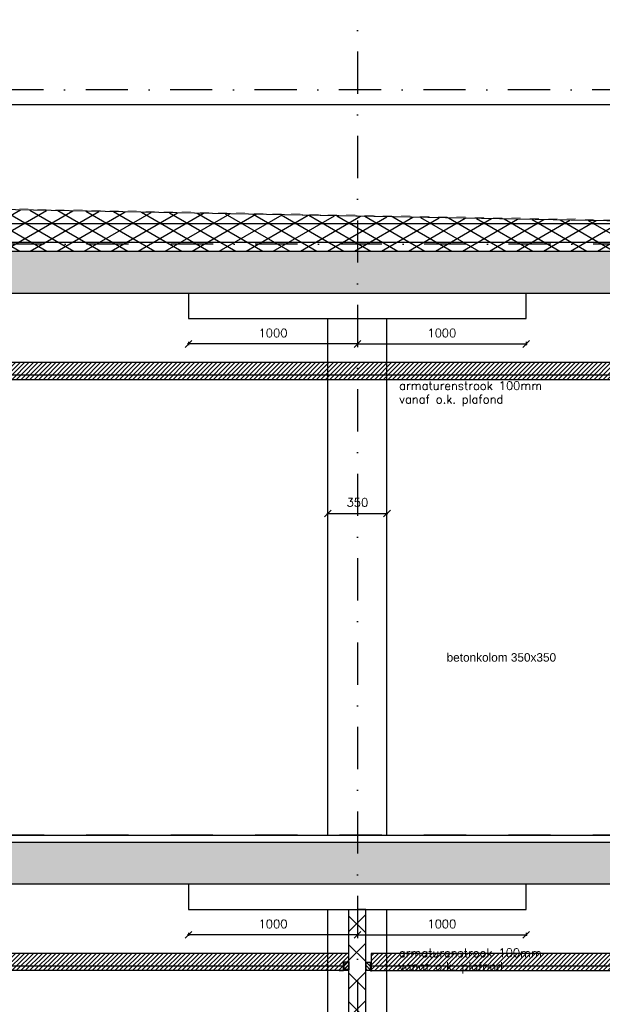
# Model space of a CAD drawing. Extents: x 102559 to 245130, y 44436 to 138999.
# Tile 13 of 30: x 162489 to 165940, y 98295 to 104126. Entities that reach past the tile are written whole.
import ezdxf

# ---------------------------------------------------------------- set-up
doc = ezdxf.new("R2010")
doc.units = 0
doc.header["$LTSCALE"] = 20
doc.header["$MEASUREMENT"] = 0
doc.header["$PDSIZE"] = -1
for name, pattern in [('DASHDOT', [25, 12.5, -6.25, 0, -6.25]), ('DD1', [2.66667, 1.66667, -0.5, 0, -0.5]), ('HIDDEN', [9.375, 6.25, -3.125])]:
    doc.linetypes.add(name, pattern=pattern)
doc.layers.get('0').update_dxf_attribs({"linetype": 'CONTINUOUS'})
doc.layers.get('DEFPOINTS').update_dxf_attribs({"linetype": 'CONTINUOUS'})
for name, color, linetype in [('A--01A1_ACEER', 1, 'CONTINUOUS'), ('A--A21--_F-23-', 9, 'CONTINUOUS'), ('A--A22--_F123-', 9, 'CONTINUOUS'), ('A--A23--_F--3-', 9, 'CONTINUOUS'), ('A--A25--_F--3-', 9, 'CONTINUOUS'), ('A--L13D3_VLOEREN', 3, 'CONTINUOUS'), ('A--L13DC4_VLOEREN', 4, 'HIDDEN'), ('A--L21--', 3, 'CONTINUOUS'), ('A--L21--_F-23-', 4, 'CONTINUOUS'), ('A--L22--', 3, 'CONTINUOUS'), ('A--L22--_F--3-', 7, 'CONTINUOUS'), ('A--L23--', 7, 'CONTINUOUS'), ('A--L23--_F--3-', 7, 'CONTINUOUS'), ('A--L25--', 7, 'CONTINUOUS'), ('A--L25--_F-23-', 7, 'CONTINUOUS'), ('A--L28D1_KONSTRUKTIES', 1, 'CONTINUOUS'), ('A--L35-D2-_PLAFONDS', 2, 'CONTINUOUS'), ('A--L35-D4-_PLAFONDS', 4, 'CONTINUOUS'), ('A--L35D1_PLAFONDS', 1, 'CONTINUOUS'), ('A--M$1A-_F123-', 1, 'CONTINUOUS'), ('A--M1$A-_F123-', 1, 'CONTINUOUS'), ('A--T$1A-_F123_20', 1, 'CONTINUOUS'), ('STRAMIEN', 8, 'DD1'), ('X--LR---_CP', 7, 'CONTINUOUS')]:
    doc.layers.add(name, color=color, linetype=linetype)
doc.styles.add('EB2', font='ARIAL.TTF')
doc.styles.add('HIEMSTRA', font='romans.shx')
doc.dimstyles.get("Standard").update_dxf_attribs({"dimscale": 40, "dimtxt": 2.5, "dimasz": 2, "dimexe": 0.3, "dimexo": 0.3, "dimgap": 2, "dimtad": 1, "dimdec": 0, "dimzin": 0, "dimdsep": 46, "dimtxsty": 'HIEMSTRA', "dimblk1": 'OBLIQUE', "dimblk2": 'OBLIQUE', "dimsah": 1, "dimcen": 0.09, "dimdle": 0.3, "dimclrd": 1, "dimclre": 1, "dimclrt": 3, "dimadec": 0, "dimazin": 0, "dimtfac": 1, "dimtdec": 4, "dimtix": 1, "dimtmove": 2, "dimatfit": 3, "dimldrblk": 'OBLIQUE', "dimfxl": 0, "dimtvp": 625, "dimtolj": 1, "dimtzin": 0, "dimarcsym": 0})

# ---------------------------------------------------------------- blocks, each defined once
blk = doc.blocks.new('*U298')
at = {"layer": 'A--L23--_F--3-', "color": 2, "linetype": 'Continuous'}
blk.add_lwpolyline([(0, 0), (0, 20), (10155, 20), (10155, 0)], dxfattribs=at)
blk = doc.blocks.new('_OBLIQUE')
at = {"color": 0, "linetype": 'ByBlock'}
blk.add_line((-0.5, -0.5), (0.5, 0.5), dxfattribs=at)
blk = doc.blocks.new('*D57')
at = {"color": 1, "linetype": 'ByBlock'}
for p, q in [((164495.3, 98705.6), (163483.3, 98705.6)), ((163489.3, 98717.6), (163489.3, 98699.6)), ((164489.3, 98717.6), (164489.3, 98699.6))]:
    blk.add_line(p, q, dxfattribs=at)
at = {"layer": 'DEFPOINTS', "color": 0, "linetype": 'ByBlock'}
for p in [(163489.3, 98723.6), (163489.3, 98705.6), (164489.3, 98723.6)]:
    blk.add_point(p, dxfattribs=at)
at = {"color": 1, "linetype": 'ByBlock', "xscale": 40, "yscale": 40, "zscale": 40, "rotation": 180}
blk.add_blockref('_OBLIQUE', (163489.3, 98705.6), dxfattribs=at)
at = {"color": 1, "linetype": 'ByBlock', "xscale": 40, "yscale": 40, "zscale": 40}
blk.add_blockref('_OBLIQUE', (164489.3, 98705.6), dxfattribs=at)
at = {"color": 2, "linetype": 'ByBlock', "insert": (163989.3, 98770.6), "char_height": 50, "attachment_point": 5, "style": 'HIEMSTRA'}
blk.add_mtext('\\A1;1000', dxfattribs=at)
blk = doc.blocks.new('*D58')
at = {"color": 1, "linetype": 'ByBlock'}
for p, q in [((164483.3, 98705.6), (165495.3, 98705.6)), ((164489.3, 98717.6), (164489.3, 98699.6)), ((165489.3, 98717.6), (165489.3, 98699.6))]:
    blk.add_line(p, q, dxfattribs=at)
at = {"layer": 'DEFPOINTS', "color": 0, "linetype": 'ByBlock'}
for p in [(164489.3, 98723.6), (165489.3, 98723.6), (165489.3, 98705.6)]:
    blk.add_point(p, dxfattribs=at)
at = {"color": 1, "linetype": 'ByBlock', "xscale": 40, "yscale": 40, "zscale": 40, "rotation": 180}
blk.add_blockref('_OBLIQUE', (164489.3, 98705.6), dxfattribs=at)
at = {"color": 1, "linetype": 'ByBlock', "xscale": 40, "yscale": 40, "zscale": 40}
blk.add_blockref('_OBLIQUE', (165489.3, 98705.6), dxfattribs=at)
at = {"color": 2, "linetype": 'ByBlock', "insert": (164989.3, 98770.6), "char_height": 50, "attachment_point": 5, "style": 'HIEMSTRA'}
blk.add_mtext('\\A1;1000', dxfattribs=at)
blk = doc.blocks.new('*D60')
at = {"color": 1, "linetype": 'ByBlock'}
for p, q in [((164495.3, 102205.6), (163483.3, 102205.6)), ((163489.3, 102217.6), (163489.3, 102199.6)), ((164489.3, 102217.6), (164489.3, 102199.6))]:
    blk.add_line(p, q, dxfattribs=at)
at = {"layer": 'DEFPOINTS', "color": 0, "linetype": 'ByBlock'}
for p in [(163489.3, 102223.6), (163489.3, 102205.6), (164489.3, 102223.6)]:
    blk.add_point(p, dxfattribs=at)
at = {"color": 1, "linetype": 'ByBlock', "xscale": 40, "yscale": 40, "zscale": 40, "rotation": 180}
blk.add_blockref('_OBLIQUE', (163489.3, 102205.6), dxfattribs=at)
at = {"color": 1, "linetype": 'ByBlock', "xscale": 40, "yscale": 40, "zscale": 40}
blk.add_blockref('_OBLIQUE', (164489.3, 102205.6), dxfattribs=at)
at = {"color": 2, "linetype": 'ByBlock', "insert": (163989.3, 102270.6), "char_height": 50, "attachment_point": 5, "style": 'HIEMSTRA'}
blk.add_mtext('\\A1;1000', dxfattribs=at)
blk = doc.blocks.new('*D61')
at = {"color": 1, "linetype": 'ByBlock'}
for p, q in [((164483.3, 102205.6), (165495.3, 102205.6)), ((164489.3, 102217.6), (164489.3, 102199.6)), ((165489.3, 102217.6), (165489.3, 102199.6))]:
    blk.add_line(p, q, dxfattribs=at)
at = {"layer": 'DEFPOINTS', "color": 0, "linetype": 'ByBlock'}
for p in [(164489.3, 102223.6), (165489.3, 102223.6), (165489.3, 102205.6)]:
    blk.add_point(p, dxfattribs=at)
at = {"color": 1, "linetype": 'ByBlock', "xscale": 40, "yscale": 40, "zscale": 40, "rotation": 180}
blk.add_blockref('_OBLIQUE', (164489.3, 102205.6), dxfattribs=at)
at = {"color": 1, "linetype": 'ByBlock', "xscale": 40, "yscale": 40, "zscale": 40}
blk.add_blockref('_OBLIQUE', (165489.3, 102205.6), dxfattribs=at)
at = {"color": 2, "linetype": 'ByBlock', "insert": (164989.3, 102270.6), "char_height": 50, "attachment_point": 5, "style": 'HIEMSTRA'}
blk.add_mtext('\\A1;1000', dxfattribs=at)
blk = doc.blocks.new('*D62')
at = {"color": 1, "linetype": 'ByBlock'}
for p, q in [((164308.3, 101202.2), (164670.3, 101202.2)), ((164314.3, 101047.9), (164314.3, 101208.2)), ((164664.3, 101047.9), (164664.3, 101208.2))]:
    blk.add_line(p, q, dxfattribs=at)
at = {"layer": 'DEFPOINTS', "color": 0, "linetype": 'ByBlock'}
for p in [(164664.3, 101202.2), (164314.3, 101041.9), (164664.3, 101041.9)]:
    blk.add_point(p, dxfattribs=at)
at = {"color": 1, "linetype": 'ByBlock', "xscale": 40, "yscale": 40, "zscale": 40, "rotation": 180}
blk.add_blockref('_OBLIQUE', (164314.3, 101202.2), dxfattribs=at)
at = {"color": 1, "linetype": 'ByBlock', "xscale": 40, "yscale": 40, "zscale": 40}
blk.add_blockref('_OBLIQUE', (164664.3, 101202.2), dxfattribs=at)
at = {"color": 2, "linetype": 'ByBlock', "insert": (164489.3, 101267.2), "char_height": 50, "attachment_point": 5, "style": 'HIEMSTRA'}
blk.add_mtext('\\A1;350', dxfattribs=at)
blk = doc.blocks.new('Q020259-')
at = {"layer": 'A--A25--_F--3-'}
h = blk.add_hatch(dxfattribs=at)
h.set_pattern_fill('ALFALINE', color=256, scale=15, style=0, pattern_type=2)
h.set_pattern_definition([(45, (0, 0), (-10.6066, 10.6066), [])])
h.paths.add_polyline_path([(0, 0), (0, 46), (28, 46), (28, 0)])
at = {"layer": 'A--L25--_F-23-', "color": 2, "linetype": 'Continuous'}
blk.add_lwpolyline([(0, 0), (0, 46), (28, 46), (28, 0)], close=True, dxfattribs=at)
at = {"layer": 'X--LR---_CP'}
for p in [(0, 0), (0, 0), (28, 0)]:
    blk.add_point(p, dxfattribs=at)
blk = doc.blocks.new('*U263')
at = {"layer": 'A--A22--_F123-', "linetype": 'Continuous'}
h = blk.add_hatch(dxfattribs=at)
h.set_pattern_fill('ALFAKRS', color=256, scale=120, style=0)
h.set_pattern_definition([(45, (-164489.26, -95795.9), (-84.85281, 84.85281), []), (135, (-164489.26, -95795.9), (-84.85281, -84.85281), [])])
h.paths.add_polyline_path([(0, 0), (-50, 0), (-50, 3060), (0, 3060), (50, 3060), (50, 0)])
at = {"layer": 'A--L22--_F--3-', "color": 3, "linetype": 'Continuous'}
for points in [[(0, 0), (-50, 0), (-50, 3060), (0, 3060)], [(0, 0), (50, 0), (50, 3060), (0, 3060)]]:
    blk.add_lwpolyline(points, dxfattribs=at)

msp = doc.modelspace()

# ---------------------------------------------------------------- hatches: boundary and pattern name
at = {"layer": 'A--01A1_ACEER', "linetype": 'Continuous'}
h = msp.add_hatch(dxfattribs=at)
h.set_pattern_fill('ANSI31', color=256, scale=150, style=0)
h.set_pattern_definition([(45, (517.222, 7050), (-13.2582521, 13.2582521), [])])
h.paths.add_polyline_path([(159391.6, 101995.9), (169434.3, 101995.9), (169434.3, 102095.9), (159391.6, 102095.9)])
h = msp.add_hatch(dxfattribs=at)
h.set_pattern_fill('ANSI31', color=256, scale=150, style=0)
h.set_pattern_definition([(45, (517.222, 3550.212), (-13.2582521, 13.2582521), [])])
h.paths.add_polyline_path([(159813.8, 98496.1), (164439.3, 98496.1), (164439.3, 98596.1), (159813.8, 98596.1)])
h = msp.add_hatch(dxfattribs=at)
h.set_pattern_fill('ANSI31', color=256, scale=150, style=0)
h.set_pattern_definition([(45, (5742.222, 3548.762), (-13.2582521, 13.2582521), [])])
h.paths.add_polyline_path([(164571.5, 98494.7), (169417.5, 98494.7), (169417.5, 98594.7), (164571.5, 98594.7)])
at = {"layer": 'A--A21--_F-23-'}
h = msp.add_hatch(dxfattribs=at)
h.set_pattern_fill('ALFAISO', color=256, scale=80, angle=270, style=0)
h.set_pattern_definition([(330, (-40, -1000), (40, 69.282032), []), (30, (-40, -1000), (-40, 69.282032), [])])
h.paths.add_polyline_path([(159054.3, 102756.2), (173621, 102756.6), (173621, 103019.9), (167086, 102916.4), (166986, 102916.4), (161598.7, 103016.3), (159054.2, 102969.2)])
at = {"layer": 'A--A23--_F--3-'}
h = msp.add_hatch(dxfattribs=at)
h.set_pattern_fill('ALFABET', color=256, scale=20, angle=1, style=0, pattern_type=2)
h.set_pattern_definition([(134, (235608.52, 7000), (86.32078, 83.359), []), (129, (235608.52, 7000), (-143.64922, -10.04493), [15, -165]), (184, (235608.52, 7000), (30.37155, 149.9312), [12, -132]), (78.5486, (235596.55, 6999.16), (-113.27778, 139.88618), [12.74804, -140.22842]), (132.8158, (235609.22, 7040), (-213.99344, -29.37358), [22.5, -247.5]), (82.3644, (235591.38, 7037.55), (-183.50393, 198.05632), [19.12206, -210.3426]), (187.8158, (235609.22, 7040), (-183.50378, 198.05647), [18, -198]), (158, (235589.04, 7030.34), (-120.76856, -78.42802), [15, -165]), (213, (235589.04, 7030.34), (-46.12453, 145.8572), [12, -132]), (107.5486, (235578.98, 7023.81), (-166.89315, 67.42906), [12.74804, -140.22842]), (141.5, (235608.517, 7000), (-1.26964, 66.611074), [0, -130.4, 0, -134, 0, -132.5]), (171.5, (235608.52, 7000), (-51.229207, 79.788568), [0, -76.4, 0, -127.4, 0, -50.5]), (211.5, (235653.11, 6999.22), (-106.826954, -2.64699), [0, -50, 0, -156, 0, -207]), (221.5, (235673.11, 6998.87), (-116.270055, 22.05355), [0, -65, 0, -103.6, 0, -147]), (221.5, (235673.11, 6998.87), (-116.270055, 22.05355), [0, -65, 0, -103.6, 0, -147])])
edge = h.paths.add_edge_path()
edge.add_line((169444.3, 102505.9), (159064.3, 102505.9))
edge.add_line((159064.3, 102505.9), (159064.3, 102755.9))
edge.add_line((159064.3, 102755.9), (192739.3, 102755.9))
edge.add_line((192739.3, 102755.9), (192739.3, 102505.9))
edge.add_line((192739.3, 102505.9), (170014.3, 102505.9))
h = msp.add_hatch(dxfattribs=at)
h.set_pattern_fill('ALFABET', color=256, scale=20, angle=1, style=0, pattern_type=2)
h.set_pattern_definition([(134, (241576.95, 3500), (86.32078, 83.359), []), (129, (241576.95, 3500), (-143.64922, -10.04493), [15, -165]), (184, (241576.95, 3500), (30.37155, 149.9312), [12, -132]), (78.5486, (241564.97, 3499.16), (-113.27778, 139.88618), [12.74804, -140.22842]), (132.8158, (241577.64, 3540), (-213.99344, -29.37358), [22.5, -247.5]), (82.3644, (241559.81, 3537.55), (-183.50393, 198.05632), [19.12206, -210.3426]), (187.8158, (241577.64, 3540), (-183.50378, 198.05647), [18, -198]), (158, (241557.47, 3530.34), (-120.76856, -78.42802), [15, -165]), (213, (241557.47, 3530.34), (-46.12453, 145.8572), [12, -132]), (107.5486, (241547.41, 3523.81), (-166.89315, 67.42906), [12.74804, -140.22842]), (141.5, (241576.946, 3500), (-1.26964, 66.611074), [0, -130.4, 0, -134, 0, -132.5]), (171.5, (241576.946, 3500), (-51.229207, 79.788568), [0, -76.4, 0, -127.4, 0, -50.5]), (211.5, (241621.54, 3499.22), (-106.826954, -2.64699), [0, -50, 0, -156, 0, -207]), (221.5, (241641.54, 3498.87), (-116.270055, 22.05355), [0, -65, 0, -103.6, 0, -147]), (221.5, (241641.54, 3498.87), (-116.270055, 22.05355), [0, -65, 0, -103.6, 0, -147])])
h.paths.add_polyline_path([(169694.3, 99005.9), (159190.3, 99005.9), (159190.3, 99255.9), (169694.3, 99255.9)])

# ---------------------------------------------------------------- linework, layer by layer
at = {"layer": 'A--01A1_ACEER'}
msp.add_line((192700, 103622.8), (159109.9, 103622.8), dxfattribs=at)
at = {"layer": 'A--L13D3_VLOEREN'}
for p, q in [((192744.3, 102920.8), (159054.3, 102916.2)), ((192737.3, 102805.9), (159054.3, 102806.2))]:
    msp.add_line(p, q, dxfattribs=at)
at = {"layer": 'A--L13DC4_VLOEREN', "const_width": 1}
for points in [[(171346.5, 102988.5), (173621, 103024.9), (167036, 102919.4), (161599.5, 103019.2), (159054.2, 102972.6)], [(159054.2, 102976.6), (161599.9, 103023), (163848.9, 102981.5), (167036, 102923.7), (171879.6, 102997), (173621, 103024.9), (173621, 103024.9), (173621, 103024.9), (177089.3, 102925.6), (182468.9, 103024.9), (187889.3, 102925.8), (189745.8, 102957.1), (189749.8, 102957), (189749.9, 103024)]]:
    msp.add_lwpolyline(points, dxfattribs=at)
at = {"layer": 'A--L21--'}
for p, q in [((166986, 102916.4), (161598.7, 103016.3)), ((159054.3, 102756.2), (173621, 102756.6))]:
    msp.add_line(p, q, dxfattribs=at)
at = {"layer": 'A--L21--_F-23-', "linetype": 'Continuous'}
for points in [[(159064.3, 102505.9), (169444.3, 102505.9), (169444.3, 99255.9)], [(169444.3, 99005.9), (159190.3, 99005.9), (159190.3, 99255.9), (169444.3, 99255.9)]]:
    msp.add_lwpolyline(points, dxfattribs=at)
at = {"layer": 'A--L28D1_KONSTRUKTIES'}
for p, q in [((164314.3, 99295.9), (164314.3, 102355.9)), ((164664.3, 99295.9), (164664.3, 102355.9)), ((164314.3, 95795.9), (164314.3, 98855.9)), ((164664.3, 95795.9), (164664.3, 98855.9))]:
    msp.add_line(p, q, dxfattribs=at)
for points in [[(163489.3, 102505.9), (163489.3, 102355.9), (165489.3, 102355.9), (165489.3, 102505.9)], [(163489.3, 99005.9), (163489.3, 98855.9), (165489.3, 98855.9), (165489.3, 99005.9)]]:
    msp.add_lwpolyline(points, dxfattribs=at)
at = {"layer": 'A--L35-D2-_PLAFONDS'}
for points in [[(169402, 102020.9), (159391.6, 102020.9)], [(159391.6, 101995.9), (169402, 101995.9)], [(164407, 98521.1), (159813.8, 98521.1)], [(159813.8, 98496.1), (164407, 98496.1)]]:
    msp.add_lwpolyline(points, dxfattribs=at)
msp.add_lwpolyline([(169404.5, 98519.7), (164571.5, 98519.7), (164571.5, 98494.7), (169404.5, 98494.7)], close=True, dxfattribs=at)
at = {"layer": 'A--L35-D4-_PLAFONDS'}
for p, q in [((164407, 98493.9), (164407, 98543.9)), ((164571.5, 98489.1), (164571.5, 98539.1)), ((164382, 98493.9), (164407, 98493.9))]:
    msp.add_line(p, q, dxfattribs=at)
at = {"layer": 'A--L35D1_PLAFONDS', "linetype": 'Continuous'}
for points in [[(159391.6, 101995.9), (169434.3, 101995.9), (169434.3, 102095.9), (159391.6, 102095.9)], [(159813.8, 98496.1), (164439.3, 98496.1), (164439.3, 98596.1), (159813.8, 98596.1)], [(164571.5, 98494.7), (169417.5, 98494.7), (169417.5, 98594.7), (164571.5, 98594.7)]]:
    msp.add_lwpolyline(points, close=True, dxfattribs=at)
at = {"layer": 'STRAMIEN', "linetype": 'DASHDOT'}
for p, q in [((164489.3, 109939.1), (164489.3, 90611.2)), ((215140.2, 103710.9), (152098.7, 103710.9)), ((215144.4, 102795.9), (151764.3, 102795.9)), ((215143.6, 99295.9), (151764.3, 99295.9))]:
    msp.add_line(p, q, dxfattribs=at)

# ---------------------------------------------------------------- block references
at = {"layer": 'A--L22--'}
msp.add_blockref('*U263', (164489.3, 95795.9), dxfattribs=at)
at = {"layer": 'A--L23--'}
msp.add_blockref('*U298', (159289.3, 99275.9), dxfattribs=at)
at = {"layer": 'A--L25--'}
msp.add_blockref('Q020259-', (164411.3, 98500.9), dxfattribs=at)
msp.add_blockref('Q020259-', (164411.3, 98500.9), dxfattribs=at)
at = {"layer": 'A--L25--', "xscale": -1}
msp.add_blockref('Q020259-', (164567.3, 98496.1), dxfattribs=at)

# ---------------------------------------------------------------- texts
at = {"layer": 'A--01A1_ACEER', "linetype": 'Continuous', "style": 'HIEMSTRA'}
for s, p in [('armaturenstrook 100mm ', (164736.7, 101933.8)), ('vanaf o.k. plafond', (164736.7, 101853.6)), ('armaturenstrook 100mm ', (164734.9, 98574.6)), ('vanaf o.k. plafond', (164734.9, 98494.4))]:
    msp.add_text(s, height=50, dxfattribs=at).set_placement(p)
at = {"layer": 'A--T$1A-_F123_20', "style": 'EB2'}
msp.add_text('betonkolom 350x350', height=50, dxfattribs=at).set_placement((165017.6, 100324.3))

# ---------------------------------------------------------------- dimensions: what is measured, and where the dimension line sits
at = {"layer": 'A--M$1A-_F123-'}
for base, p1, p2, picture, middle in [((163489.3, 102205.6), (164489.3, 102223.6), (163489.3, 102223.6), '*D60', (163989.3, 102270.6)), ((165489.3, 102205.6), (164489.3, 102223.6), (165489.3, 102223.6), '*D61', (164989.3, 102270.6)), ((163489.3, 98705.6), (164489.3, 98723.6), (163489.3, 98723.6), '*D57', (163989.3, 98770.6)), ((165489.3, 98705.6), (164489.3, 98723.6), (165489.3, 98723.6), '*D58', (164989.3, 98770.6))]:
    dim = msp.add_linear_dim(base=base, p1=p1, p2=p2, dimstyle='Standard', override={"dimscale": 20, "dimclrt": 2}, dxfattribs=at)
    dim.commit()
    dim.dimension.update_dxf_attribs({"geometry": picture, "text_midpoint": middle})
at = {"layer": 'A--M1$A-_F123-'}
dim = msp.add_linear_dim(base=(164664.3, 101202.2), p1=(164314.3, 101041.9), p2=(164664.3, 101041.9), dimstyle='Standard', override={"dimscale": 20, "dimclrt": 2}, dxfattribs=at)
dim.commit()
dim.dimension.update_dxf_attribs({"geometry": '*D62', "text_midpoint": (164489.3, 101267.2)})

doc.saveas('drawing.dxf')
